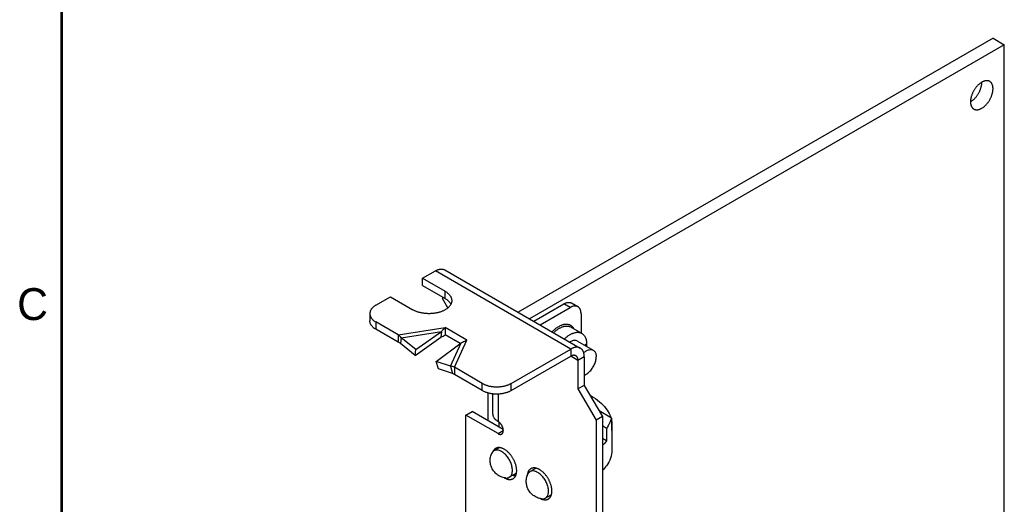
# Model space of a CAD drawing. Header units: inches. Extents: x 0 to 34, y 0 to 22.
# Tile 16 of 54: x 0.2 to 7.9, y 12.2 to 16. Entities that reach past the tile are written whole.
import ezdxf

# ---------------------------------------------------------------- set-up
doc = ezdxf.new("R2010")
doc.units = ezdxf.units.IN
doc.header["$LTSCALE"] = 1.87
doc.header["$MEASUREMENT"] = 0
doc.layers.get('0').update_dxf_attribs({"linetype": 'CONTINUOUS'})
doc.styles.get("Standard").update_dxf_attribs({"font": 'txt', "width": 0.8})

msp = doc.modelspace()

# ---------------------------------------------------------------- linework, layer by layer
at = {"color": 7, "linetype": 'CONTINUOUS'}
for p, q in [((7.7974, 15.8342), (4.0767, 13.6859)), ((7.7974, 15.8342), (7.8851, 15.7836)), ((7.8851, 15.7836), (4.1644, 13.6353)), ((7.8851, 10.2185), (7.8851, 15.7836)), ((3.3271, 13.952), (3.4275, 14.01)), ((4.4882, 13.3976), (3.4275, 14.01)), ((3.5025, 14.0175), (4.5632, 13.405)), ((3.3271, 13.8949), (3.3271, 13.952)), ((3.3271, 13.952), (3.5039, 13.85)), ((3.3271, 13.8949), (3.5039, 13.7928)), ((3.5039, 13.7928), (3.5039, 13.85)), ((2.9608, 13.7406), (3.0754, 13.8067)), ((3.0754, 13.8067), (3.2521, 13.7046)), ((3.4841, 13.8043), (3.4841, 13.7928)), ((3.526, 13.7202), (3.4841, 13.7928)), ((4.1983, 13.6157), (4.4344, 13.752)), ((4.4839, 13.7235), (4.4344, 13.752)), ((4.5439, 13.7294), (4.4944, 13.758)), ((2.914, 13.6752), (2.914, 13.6181)), ((4.2478, 13.5871), (4.4839, 13.7235)), ((4.5688, 13.6745), (4.5688, 13.5237)), ((2.9608, 13.6099), (2.9608, 13.5528)), ((3.1372, 13.5081), (2.9608, 13.6099)), ((3.1372, 13.4509), (2.9608, 13.5528)), ((3.1372, 13.5081), (3.5053, 13.565)), ((3.1372, 13.5081), (3.1372, 13.4509)), ((3.1601, 13.486), (3.4742, 13.5346)), ((3.2738, 13.3926), (3.4742, 13.5346)), ((3.4742, 13.5346), (3.4696, 13.4895)), ((3.5053, 13.565), (3.5053, 13.5078)), ((3.675, 13.467), (3.5053, 13.565)), ((3.6225, 13.4402), (3.5053, 13.5078)), ((4.5749, 13.5202), (4.4901, 13.5692)), ((3.1601, 13.486), (3.1554, 13.4409)), ((3.2691, 13.3475), (3.1554, 13.4409)), ((3.2738, 13.3926), (3.1601, 13.486)), ((3.2691, 13.3475), (3.4696, 13.4895)), ((3.4346, 13.2997), (3.6292, 13.4452)), ((3.545, 13.2638), (3.6292, 13.4452)), ((3.5764, 13.2545), (3.675, 13.467)), ((4.5399, 13.4596), (4.6644, 13.3877)), ((4.5959, 13.4272), (4.6126, 13.4369)), ((3.2691, 13.3475), (3.2738, 13.3926)), ((4.0215, 13.1281), (4.4882, 13.3976)), ((4.4882, 13.3976), (4.4882, 13.3405)), ((3.4521, 13.2418), (3.4346, 13.2997)), ((3.545, 13.2638), (3.4346, 13.2997)), ((4.0215, 13.071), (4.4882, 13.3405)), ((4.5447, 13.3078), (4.4882, 13.3405)), ((4.5942, 13.3364), (4.5447, 13.3078)), ((4.5447, 13.3078), (4.5447, 13.0841)), ((4.5942, 13.3364), (4.5942, 13.1127)), ((3.5625, 13.2059), (3.4521, 13.2418)), ((3.545, 13.2638), (3.5625, 13.2059)), ((3.5764, 13.2545), (3.5764, 13.1973)), ((3.7952, 13.1281), (3.5764, 13.2545)), ((3.7952, 13.071), (3.5764, 13.1973)), ((3.7952, 13.071), (3.7952, 13.1281)), ((4.0215, 13.071), (4.0215, 13.1281)), ((3.8376, 13.0535), (3.8376, 12.8376)), ((3.8772, 12.8874), (3.8772, 13.0457)), ((3.9182, 13.0442), (3.9182, 12.8302)), ((4.5942, 13.1127), (4.5447, 13.0841)), ((4.5447, 13.0841), (4.6862, 12.8391)), ((4.5942, 13.1127), (4.7357, 12.8677)), ((4.6394, 13.0344), (4.6476, 13.0297)), ((3.6651, 12.88), (3.7146, 12.9086)), ((3.9592, 12.7674), (3.7146, 12.9086)), ((4.8062, 12.8564), (4.7101, 12.9119)), ((3.6651, 11.9908), (3.6651, 12.88)), ((3.9182, 12.7339), (3.6651, 12.88)), ((3.9253, 12.8254), (3.9253, 12.7869)), ((4.7357, 12.8677), (4.6862, 12.8391)), ((4.6862, 12.8391), (4.6862, 6.2226)), ((4.7357, 12.8677), (4.7357, 6.2512)), ((4.8062, 12.8564), (4.8062, 12.7585)), ((3.9182, 12.7339), (3.9599, 12.7579)), ((4.7682, 12.7755), (4.7357, 12.7943)), ((4.7682, 12.7755), (4.7682, 12.6775)), ((4.8112, 12.8017), (4.8062, 12.7585)), ((4.8112, 12.8016), (4.8112, 12.6057)), ((4.7682, 12.6775), (4.7357, 12.6963)), ((3.9297, 12.6243), (3.8864, 12.5993)), ((4.063, 12.4241), (4.0065, 12.3915)), ((4.0623, 12.4212), (4.0377, 12.407)), ((4.2165, 12.4633), (4.1835, 12.4442)), ((4.211, 12.4644), (4.211, 12.4601)), ((4.0603, 12.4132), (4.0457, 12.4048)), ((4.3365, 12.2554), (4.3035, 12.2364))]:
    msp.add_line(p, q, dxfattribs=at)
at = {"color": 7, "linetype": 'CONTINUOUS', "const_width": 0.02}
msp.add_lwpolyline([(0.5, 21.5), (0.5, 0.5)], dxfattribs=at)
at = {"color": 7, "linetype": 'CONTINUOUS'}
for points, knots in [([(7.7708, 15.4959), (7.7692, 15.4968), (7.7658, 15.4985), (7.7603, 15.5003), (7.7545, 15.5014), (7.7484, 15.5018), (7.742, 15.5015), (7.7355, 15.5005), (7.7288, 15.4988), (7.722, 15.4964), (7.7151, 15.4934), (7.7082, 15.4897), (7.7013, 15.4854), (7.6944, 15.4804), (7.6876, 15.4749), (7.6809, 15.4689), (7.6744, 15.4624), (7.6681, 15.4554), (7.6621, 15.448), (7.6563, 15.4402), (7.6509, 15.4321), (7.6458, 15.4237), (7.6411, 15.4151), (7.6368, 15.4064), (7.6329, 15.3975), (7.6295, 15.3885), (7.6266, 15.3796), (7.6242, 15.3707), (7.6223, 15.3619), (7.621, 15.3533), (7.6201, 15.3448), (7.6199, 15.3393), (7.6199, 15.3366)], [0, 0, 0, 0, 0.022798, 0.045788, 0.069314, 0.093681, 0.119011, 0.145368, 0.172935, 0.201866, 0.232104, 0.263543, 0.296239, 0.330237, 0.365355, 0.401376, 0.438291, 0.476088, 0.514512, 0.553293, 0.592393, 0.631776, 0.671159, 0.710259, 0.749039, 0.787463, 0.825259, 0.862173, 0.898193, 0.933309, 0.967306, 1, 1, 1, 1]), ([(7.6345, 15.3454), (7.6368, 15.3472), (7.6414, 15.3509), (7.6481, 15.3569), (7.6546, 15.3635), (7.6609, 15.3705), (7.6669, 15.3779), (7.6727, 15.3856), (7.6781, 15.3937), (7.6832, 15.4021), (7.6879, 15.4107), (7.6922, 15.4195), (7.6961, 15.4284), (7.6995, 15.4373), (7.7024, 15.4462), (7.7048, 15.4551), (7.7067, 15.4639), (7.708, 15.4726), (7.7088, 15.481), (7.709, 15.4865), (7.709, 15.4893)], [0, 0, 0, 0, 0.052433, 0.106215, 0.161331, 0.217765, 0.275135, 0.333036, 0.391415, 0.450217, 0.509019, 0.567398, 0.625298, 0.682668, 0.7391, 0.794215, 0.847995, 0.900426, 0.951185, 1, 1, 1, 1]), ([(7.6458, 15.2794), (7.6475, 15.2784), (7.6509, 15.2767), (7.6564, 15.2749), (7.6622, 15.2738), (7.6683, 15.2734), (7.6746, 15.2737), (7.6811, 15.2747), (7.6878, 15.2764), (7.6946, 15.2788), (7.7015, 15.2818), (7.7085, 15.2855), (7.7154, 15.2898), (7.7223, 15.2948), (7.7291, 15.3003), (7.7358, 15.3063), (7.7422, 15.3128), (7.7485, 15.3198), (7.7546, 15.3272), (7.7604, 15.335), (7.7658, 15.3431), (7.7709, 15.3515), (7.7756, 15.3601), (7.7799, 15.3689), (7.7837, 15.3777), (7.7871, 15.3867), (7.79, 15.3956), (7.7924, 15.4045), (7.7943, 15.4133), (7.7957, 15.4219), (7.7965, 15.4304), (7.7967, 15.4359), (7.7967, 15.4386)], [0, 0, 0, 0, 0.022798, 0.045788, 0.069314, 0.093681, 0.119011, 0.145368, 0.172935, 0.201866, 0.232104, 0.263543, 0.296239, 0.330237, 0.365355, 0.401376, 0.438291, 0.476088, 0.514512, 0.553293, 0.592393, 0.631776, 0.671159, 0.710259, 0.749039, 0.787463, 0.825259, 0.862173, 0.898193, 0.933309, 0.967306, 1, 1, 1, 1]), ([(7.7967, 15.4386), (7.7967, 15.4413), (7.7965, 15.4464), (7.7957, 15.4539), (7.7944, 15.461), (7.7925, 15.4676), (7.7901, 15.4738), (7.7872, 15.4794), (7.7838, 15.4845), (7.78, 15.4889), (7.7756, 15.4928), (7.7725, 15.4949), (7.7708, 15.4959)], [0, 0, 0, 0, 0.119306, 0.234055, 0.343843, 0.448452, 0.548472, 0.644594, 0.737064, 0.826342, 0.913588, 1, 1, 1, 1]), ([(7.6199, 15.3366), (7.6199, 15.334), (7.6201, 15.3288), (7.6209, 15.3213), (7.6223, 15.3142), (7.6241, 15.3076), (7.6265, 15.3014), (7.6294, 15.2958), (7.6328, 15.2907), (7.6367, 15.2863), (7.641, 15.2824), (7.6442, 15.2803), (7.6458, 15.2794)], [0, 0, 0, 0, 0.119306, 0.234055, 0.343843, 0.448452, 0.548472, 0.644594, 0.737064, 0.826342, 0.913588, 1, 1, 1, 1]), ([(7.62, 15.3358), (7.6202, 15.3359), (7.6228, 15.3374), (7.6277, 15.3405), (7.6322, 15.3437), (7.6345, 15.3454)], [0, 0, 0, 0, 0.044268, 0.512801, 1, 1, 1, 1]), ([(3.4275, 14.01), (3.43, 14.0115), (3.4349, 14.0141), (3.4425, 14.0175), (3.4499, 14.0203), (3.4573, 14.0224), (3.4645, 14.0238), (3.4715, 14.0245), (3.4783, 14.0245), (3.4848, 14.0238), (3.4911, 14.0224), (3.497, 14.0203), (3.5007, 14.0185), (3.5025, 14.0175)], [0, 0, 0, 0, 0.108782, 0.213605, 0.314195, 0.410837, 0.503615, 0.592629, 0.678483, 0.761503, 0.842228, 0.921521, 1, 1, 1, 1]), ([(3.5039, 13.85), (3.5067, 13.8484), (3.5121, 13.845), (3.5198, 13.8396), (3.5268, 13.8338), (3.5332, 13.8278), (3.5388, 13.8216), (3.5436, 13.8152), (3.5477, 13.8085), (3.551, 13.8018), (3.5535, 13.7949), (3.5552, 13.7879), (3.5559, 13.782), (3.556, 13.7785), (3.556, 13.7773)], [0, 0, 0, 0, 0.104163, 0.204625, 0.301322, 0.394342, 0.483737, 0.569782, 0.652687, 0.732928, 0.810892, 0.887242, 0.962513, 1, 1, 1, 1]), ([(2.9608, 13.7406), (2.9583, 13.7391), (2.9534, 13.7361), (2.9465, 13.7312), (2.9402, 13.726), (2.9345, 13.7207), (2.9294, 13.7151), (2.9251, 13.7093), (2.9214, 13.7033), (2.9184, 13.6972), (2.9162, 13.691), (2.9147, 13.6847), (2.914, 13.6794), (2.914, 13.6763), (2.914, 13.6752)], [0, 0, 0, 0, 0.104059, 0.204624, 0.301416, 0.394277, 0.483658, 0.569801, 0.652791, 0.732871, 0.810851, 0.887274, 0.962595, 1, 1, 1, 1]), ([(3.556, 13.7773), (3.556, 13.7761), (3.5559, 13.7726), (3.5552, 13.7667), (3.5535, 13.7598), (3.551, 13.7529), (3.5477, 13.7461), (3.5436, 13.7395), (3.5388, 13.733), (3.5332, 13.7268), (3.5268, 13.7208), (3.5198, 13.715), (3.5121, 13.7096), (3.5038, 13.7045), (3.4949, 13.6997), (3.4855, 13.6953), (3.4756, 13.6912), (3.4652, 13.6876), (3.4544, 13.6844), (3.4433, 13.6816), (3.4318, 13.6793), (3.4201, 13.6774), (3.4082, 13.6759), (3.3962, 13.675), (3.3841, 13.6745), (3.3719, 13.6745), (3.3598, 13.675), (3.3478, 13.6759), (3.3359, 13.6774), (3.3242, 13.6793), (3.3128, 13.6816), (3.3016, 13.6844), (3.2908, 13.6876), (3.2804, 13.6912), (3.2705, 13.6953), (3.2611, 13.6997), (3.2551, 13.7029), (3.2521, 13.7046)], [0, 0, 0, 0, 0.00988, 0.029718, 0.04984, 0.070388, 0.091536, 0.113386, 0.136064, 0.159624, 0.18414, 0.209626, 0.236103, 0.263555, 0.291961, 0.321284, 0.351462, 0.382447, 0.414147, 0.446505, 0.479404, 0.512785, 0.54651, 0.58052, 0.614666, 0.648889, 0.683036, 0.717046, 0.750771, 0.784151, 0.81705, 0.849409, 0.881108, 0.912094, 0.942272, 0.971594, 1, 1, 1, 1]), ([(3.5039, 13.7928), (3.5067, 13.7912), (3.5121, 13.7878), (3.5198, 13.7824), (3.5268, 13.7767), (3.5332, 13.7707), (3.537, 13.7664), (3.5388, 13.7643)], [0, 0, 0, 0, 0.215329, 0.423008, 0.622905, 0.8152, 1, 1, 1, 1]), ([(3.5436, 13.7579), (3.5451, 13.7557), (3.5469, 13.7527), (3.5485, 13.7496), (3.549, 13.7488)], [0, 0, 0, 0, 0.735267, 1, 1, 1, 1]), ([(4.4344, 13.752), (4.4365, 13.7532), (4.4406, 13.7555), (4.447, 13.7583), (4.4532, 13.7605), (4.4593, 13.7622), (4.4653, 13.7632), (4.4712, 13.7637), (4.4768, 13.7635), (4.4822, 13.7627), (4.4873, 13.7613), (4.4914, 13.7596), (4.4937, 13.7584), (4.4944, 13.758)], [0, 0, 0, 0, 0.113895, 0.223331, 0.328278, 0.42881, 0.525114, 0.617506, 0.706434, 0.792484, 0.876369, 0.958907, 1, 1, 1, 1]), ([(4.5439, 13.7294), (4.5432, 13.7298), (4.5409, 13.7311), (4.5368, 13.7327), (4.5317, 13.7341), (4.5263, 13.7349), (4.5207, 13.7351), (4.5148, 13.7347), (4.5088, 13.7336), (4.5027, 13.732), (4.4964, 13.7297), (4.4901, 13.7269), (4.486, 13.7247), (4.4839, 13.7235)], [0, 0, 0, 0, 0.041076, 0.123643, 0.207494, 0.293579, 0.382476, 0.474899, 0.571179, 0.671731, 0.776662, 0.886109, 1, 1, 1, 1]), ([(2.914, 13.6752), (2.914, 13.6742), (2.914, 13.671), (2.9147, 13.6657), (2.9162, 13.6595), (2.9184, 13.6533), (2.9214, 13.6472), (2.9251, 13.6412), (2.9294, 13.6354), (2.9345, 13.6298), (2.9402, 13.6244), (2.9465, 13.6193), (2.9534, 13.6144), (2.9583, 13.6114), (2.9608, 13.6099)], [0, 0, 0, 0, 0.037405, 0.112726, 0.189149, 0.267129, 0.347209, 0.430199, 0.516342, 0.605723, 0.698584, 0.795376, 0.895941, 1, 1, 1, 1]), ([(4.5688, 13.6745), (4.5688, 13.6769), (4.5686, 13.6816), (4.5679, 13.6884), (4.5668, 13.695), (4.5651, 13.7011), (4.563, 13.7068), (4.5605, 13.7121), (4.5575, 13.7169), (4.5541, 13.7212), (4.5504, 13.7249), (4.5469, 13.7276), (4.5447, 13.729), (4.5439, 13.7294)], [0, 0, 0, 0, 0.113903, 0.22336, 0.328301, 0.428863, 0.525152, 0.617584, 0.70649, 0.792585, 0.876446, 0.959024, 1, 1, 1, 1]), ([(2.9608, 13.5528), (2.9583, 13.5542), (2.9534, 13.5572), (2.9465, 13.5621), (2.9402, 13.5673), (2.9345, 13.5727), (2.9294, 13.5783), (2.9251, 13.5841), (2.9214, 13.59), (2.9184, 13.5961), (2.9162, 13.6023), (2.9147, 13.6086), (2.914, 13.6139), (2.914, 13.617), (2.914, 13.6181)], [0, 0, 0, 0, 0.104059, 0.204624, 0.301416, 0.394277, 0.483658, 0.569801, 0.652791, 0.732871, 0.810851, 0.887274, 0.962595, 1, 1, 1, 1]), ([(4.3862, 13.552), (4.389, 13.5539), (4.3946, 13.5576), (4.4032, 13.5626), (4.4118, 13.5669), (4.4203, 13.5705), (4.4288, 13.5734), (4.4371, 13.5756), (4.4452, 13.577), (4.4531, 13.5777), (4.4608, 13.5777), (4.4683, 13.5769), (4.4754, 13.5754), (4.4822, 13.5731), (4.487, 13.5709), (4.4896, 13.5695), (4.4901, 13.5692)], [0, 0, 0, 0, 0.0924, 0.181868, 0.268302, 0.351651, 0.431913, 0.509145, 0.583468, 0.655074, 0.724227, 0.791268, 0.856608, 0.920725, 0.984144, 1, 1, 1, 1]), ([(4.5089, 13.5628), (4.5074, 13.5649), (4.5042, 13.5689), (4.4988, 13.5743), (4.4929, 13.5789), (4.4866, 13.5829), (4.4798, 13.586), (4.4727, 13.5885), (4.4651, 13.5901), (4.4573, 13.5909), (4.4492, 13.591), (4.4408, 13.5902), (4.4322, 13.5887), (4.4234, 13.5864), (4.4145, 13.5833), (4.4055, 13.5795), (4.3964, 13.575), (4.3904, 13.5715), (4.3875, 13.5697)], [0, 0, 0, 0, 0.057583, 0.11382, 0.169188, 0.224199, 0.279365, 0.335158, 0.392021, 0.450353, 0.510505, 0.572781, 0.637418, 0.704591, 0.774412, 0.846931, 0.922143, 1, 1, 1, 1]), ([(3.1601, 13.486), (3.1564, 13.4901), (3.1491, 13.4978), (3.1412, 13.5049), (3.1372, 13.5081)], [0, 0, 0, 0, 0.518317, 1, 1, 1, 1]), ([(3.4696, 13.4895), (3.4755, 13.4928), (3.4873, 13.4992), (3.4993, 13.5051), (3.5053, 13.5078)], [0, 0, 0, 0, 0.505449, 1, 1, 1, 1]), ([(3.4742, 13.5346), (3.4793, 13.5401), (3.4894, 13.5505), (3.5, 13.5604), (3.5053, 13.565)], [0, 0, 0, 0, 0.514843, 1, 1, 1, 1]), ([(4.3875, 13.5697), (4.3844, 13.5678), (4.3782, 13.5638), (4.3692, 13.5572), (4.3603, 13.5499), (4.3516, 13.5421), (4.3456, 13.5362), (4.3425, 13.533), (4.3421, 13.5327)], [0, 0, 0, 0, 0.184876, 0.375344, 0.571039, 0.77154, 0.976391, 1, 1, 1, 1]), ([(4.3547, 13.5254), (4.3567, 13.5275), (4.3615, 13.5321), (4.3691, 13.5389), (4.3775, 13.5457), (4.3833, 13.55), (4.3862, 13.552)], [0, 0, 0, 0, 0.210763, 0.480514, 0.743778, 1, 1, 1, 1]), ([(4.4577, 13.4929), (4.4606, 13.4953), (4.4663, 13.4997), (4.4722, 13.5038), (4.4751, 13.5057)], [0, 0, 0, 0, 0.507073, 1, 1, 1, 1]), ([(4.4751, 13.5057), (4.478, 13.5076), (4.4838, 13.5112), (4.4926, 13.5159), (4.5013, 13.5199), (4.51, 13.5232), (4.5185, 13.5258), (4.5269, 13.5276), (4.5351, 13.5286), (4.543, 13.5288), (4.5507, 13.5283), (4.5581, 13.527), (4.5652, 13.5249), (4.5707, 13.5225), (4.5739, 13.5208), (4.5749, 13.5202)], [0, 0, 0, 0, 0.097287, 0.191309, 0.282012, 0.369277, 0.453265, 0.533941, 0.611619, 0.686458, 0.758872, 0.82928, 0.898152, 0.966143, 1, 1, 1, 1]), ([(4.5136, 13.5556), (4.5135, 13.5558), (4.5121, 13.5582), (4.5105, 13.5606), (4.5089, 13.5628)], [0, 0, 0, 0, 0.059542, 1, 1, 1, 1]), ([(4.5749, 13.5202), (4.576, 13.5196), (4.579, 13.5177), (4.5839, 13.5141), (4.5892, 13.509), (4.594, 13.5033), (4.5983, 13.4969), (4.6021, 13.4899), (4.6053, 13.4823), (4.608, 13.4741), (4.6101, 13.4655), (4.6115, 13.4563), (4.6124, 13.4467), (4.6126, 13.4402), (4.6126, 13.4369)], [0, 0, 0, 0, 0.037406, 0.112735, 0.189038, 0.267043, 0.34727, 0.430183, 0.516241, 0.60562, 0.698668, 0.795346, 0.895834, 1, 1, 1, 1]), ([(3.1554, 13.4409), (3.1524, 13.4428), (3.1465, 13.4464), (3.1403, 13.4495), (3.1372, 13.4509)], [0, 0, 0, 0, 0.509362, 1, 1, 1, 1]), ([(3.6292, 13.4452), (3.6329, 13.4473), (3.6477, 13.4555), (3.6632, 13.4625), (3.675, 13.467)], [0, 0, 0, 0, 0.254226, 1, 1, 1, 1]), ([(4.4395, 13.4764), (4.44, 13.4769), (4.4431, 13.48), (4.4491, 13.4856), (4.4548, 13.4906), (4.4577, 13.4929)], [0, 0, 0, 0, 0.073485, 0.541908, 1, 1, 1, 1]), ([(4.5399, 13.4595), (4.5369, 13.4612), (4.5268, 13.4654), (4.5066, 13.4649), (4.4906, 13.458), (4.4822, 13.453), (4.4813, 13.4525)], [0, 0, 0, 0, 0.164522, 0.523521, 0.951298, 1, 1, 1, 1]), ([(4.6126, 13.4369), (4.6126, 13.4334), (4.6124, 13.4272), (4.6119, 13.421), (4.6117, 13.4182)], [0, 0, 0, 0, 0.550705, 1, 1, 1, 1]), ([(4.5632, 13.405), (4.5614, 13.4061), (4.5577, 13.4079), (4.5517, 13.41), (4.5455, 13.4114), (4.5389, 13.4121), (4.5321, 13.4121), (4.5251, 13.4114), (4.5179, 13.41), (4.5106, 13.4079), (4.5031, 13.4051), (4.4956, 13.4017), (4.4906, 13.399), (4.4882, 13.3976)], [0, 0, 0, 0, 0.078426, 0.157759, 0.238603, 0.321465, 0.407276, 0.496484, 0.589221, 0.685677, 0.786412, 0.891289, 1, 1, 1, 1]), ([(4.5282, 13.3444), (4.5276, 13.3447), (4.5259, 13.3456), (4.5229, 13.3468), (4.5191, 13.3478), (4.515, 13.3482), (4.5108, 13.3482), (4.5064, 13.3476), (4.502, 13.3465), (4.4974, 13.345), (4.4927, 13.343), (4.4897, 13.3413), (4.4882, 13.3405)], [0, 0, 0, 0, 0.04534, 0.136745, 0.229989, 0.325879, 0.425744, 0.530213, 0.639444, 0.754126, 0.874457, 1, 1, 1, 1]), ([(4.5942, 13.3364), (4.5942, 13.3392), (4.5941, 13.3449), (4.5933, 13.3531), (4.5919, 13.3609), (4.5901, 13.3683), (4.5877, 13.3753), (4.5848, 13.3817), (4.5814, 13.3876), (4.5775, 13.3929), (4.5732, 13.3976), (4.5684, 13.4017), (4.565, 13.404), (4.5632, 13.405)], [0, 0, 0, 0, 0.108721, 0.213609, 0.314353, 0.410819, 0.503565, 0.592781, 0.678601, 0.761472, 0.842326, 0.921668, 1, 1, 1, 1]), ([(4.5896, 13.3687), (4.5954, 13.3737), (4.6088, 13.3835), (4.631, 13.393), (4.6513, 13.3936), (4.6614, 13.3894), (4.6643, 13.3876)], [0, 0, 0, 0, 0.283241, 0.605561, 0.876035, 1, 1, 1, 1]), ([(4.6643, 13.3876), (4.6673, 13.3859), (4.676, 13.3793), (4.6856, 13.3615), (4.6876, 13.3452), (4.6876, 13.3364)], [0, 0, 0, 0, 0.172864, 0.550295, 1, 1, 1, 1]), ([(4.5447, 13.3078), (4.5447, 13.3096), (4.5446, 13.313), (4.544, 13.318), (4.5431, 13.3228), (4.5418, 13.3272), (4.5401, 13.3313), (4.538, 13.335), (4.5356, 13.3382), (4.5329, 13.3411), (4.5303, 13.3431), (4.5287, 13.3441), (4.5282, 13.3444)], [0, 0, 0, 0, 0.125556, 0.245898, 0.360591, 0.469832, 0.574312, 0.674187, 0.770087, 0.863342, 0.954759, 1, 1, 1, 1]), ([(4.5946, 13.1927), (4.5994, 13.1945), (4.6132, 13.2013), (4.6344, 13.2178), (4.656, 13.2433), (4.6732, 13.2732), (4.6845, 13.3046), (4.6876, 13.3262), (4.6876, 13.3364)], [0, 0, 0, 0, 0.084758, 0.255975, 0.444804, 0.639957, 0.828801, 1, 1, 1, 1]), ([(3.5764, 13.2545), (3.5712, 13.2567), (3.5609, 13.2603), (3.5502, 13.2629), (3.545, 13.2638)], [0, 0, 0, 0, 0.512979, 1, 1, 1, 1]), ([(3.5764, 13.1973), (3.5741, 13.199), (3.5696, 13.2021), (3.5648, 13.2047), (3.5625, 13.2059)], [0, 0, 0, 0, 0.519819, 1, 1, 1, 1]), ([(3.7952, 13.1281), (3.7978, 13.1266), (3.8032, 13.1237), (3.8117, 13.1197), (3.8206, 13.1161), (3.83, 13.1128), (3.8397, 13.11), (3.8497, 13.1074), (3.86, 13.1053), (3.8705, 13.1036), (3.8812, 13.1024), (3.892, 13.1015), (3.9029, 13.1011), (3.9138, 13.1011), (3.9247, 13.1015), (3.9355, 13.1024), (3.9462, 13.1036), (3.9567, 13.1053), (3.967, 13.1074), (3.977, 13.11), (3.9867, 13.1128), (3.996, 13.1161), (4.005, 13.1197), (4.0134, 13.1237), (4.0189, 13.1266), (4.0215, 13.1281)], [0, 0, 0, 0, 0.038532, 0.078388, 0.119407, 0.16141, 0.204445, 0.248433, 0.293153, 0.338389, 0.384193, 0.430418, 0.476816, 0.523184, 0.569582, 0.615807, 0.661611, 0.706847, 0.751567, 0.795555, 0.83859, 0.880593, 0.921612, 0.961468, 1, 1, 1, 1]), ([(4.0215, 13.071), (4.0189, 13.0695), (4.0134, 13.0666), (4.005, 13.0626), (3.996, 13.059), (3.9867, 13.0557), (3.977, 13.0528), (3.967, 13.0503), (3.9567, 13.0482), (3.9462, 13.0465), (3.9355, 13.0452), (3.9247, 13.0443), (3.9138, 13.0439), (3.9029, 13.0439), (3.892, 13.0443), (3.8812, 13.0452), (3.8705, 13.0465), (3.86, 13.0482), (3.8497, 13.0503), (3.8397, 13.0528), (3.83, 13.0557), (3.8206, 13.059), (3.8117, 13.0626), (3.8032, 13.0666), (3.7978, 13.0695), (3.7952, 13.071)], [0, 0, 0, 0, 0.038532, 0.078388, 0.119407, 0.16141, 0.204445, 0.248433, 0.293153, 0.338389, 0.384193, 0.430418, 0.476816, 0.523184, 0.569582, 0.615807, 0.661611, 0.706847, 0.751567, 0.795555, 0.83859, 0.880593, 0.921612, 0.961468, 1, 1, 1, 1]), ([(4.6476, 13.0297), (4.6707, 13.0164), (4.7127, 12.9877), (4.7639, 12.936), (4.7878, 12.8964), (4.796, 12.8763)], [0, 0, 0, 0, 0.368267, 0.700133, 1, 1, 1, 1]), ([(3.8772, 12.8874), (3.8772, 12.8854), (3.8775, 12.8816), (3.8786, 12.8758), (3.8803, 12.8701), (3.8828, 12.8645), (3.886, 12.859), (3.8899, 12.8536), (3.8944, 12.8485), (3.8995, 12.8435), (3.9052, 12.8388), (3.9115, 12.8343), (3.9159, 12.8315), (3.9182, 12.8302)], [0, 0, 0, 0, 0.078382, 0.157722, 0.238573, 0.321442, 0.407258, 0.49647, 0.589211, 0.685671, 0.786408, 0.891288, 1, 1, 1, 1]), ([(3.9477, 12.7309), (3.948, 12.7311), (3.9491, 12.7317), (3.9509, 12.7331), (3.9531, 12.7354), (3.9551, 12.738), (3.9567, 12.741), (3.958, 12.7443), (3.959, 12.7479), (3.9596, 12.7517), (3.96, 12.7559), (3.96, 12.7602), (3.9596, 12.7647), (3.9589, 12.7693), (3.958, 12.7741), (3.9566, 12.7789), (3.955, 12.7837), (3.9531, 12.7885), (3.9509, 12.7933), (3.9484, 12.7979), (3.9457, 12.8025), (3.9428, 12.8069), (3.9397, 12.811), (3.9364, 12.815), (3.933, 12.8187), (3.9294, 12.8221), (3.9258, 12.8251), (3.9221, 12.8279), (3.9195, 12.8295), (3.9182, 12.8302)], [0, 0, 0, 0, 0.006435, 0.03257, 0.059188, 0.086567, 0.115212, 0.145355, 0.177038, 0.21026, 0.245304, 0.282103, 0.320434, 0.36011, 0.401291, 0.443714, 0.487007, 0.530928, 0.575574, 0.620573, 0.665499, 0.710148, 0.754571, 0.798372, 0.841155, 0.882815, 0.923388, 0.962544, 1, 1, 1, 1]), ([(4.8062, 12.8564), (4.804, 12.8471), (4.7981, 12.8283), (4.7853, 12.8011), (4.7743, 12.7839), (4.7682, 12.7755)], [0, 0, 0, 0, 0.321186, 0.653416, 1, 1, 1, 1]), ([(4.8081, 12.8356), (4.8092, 12.8296), (4.8107, 12.8184), (4.8112, 12.807), (4.8112, 12.8017)], [0, 0, 0, 0, 0.53173, 1, 1, 1, 1]), ([(3.9182, 12.7339), (3.9195, 12.7332), (3.9219, 12.7319), (3.9256, 12.7303), (3.9293, 12.7291), (3.9328, 12.7284), (3.9363, 12.7281), (3.9396, 12.7282), (3.9428, 12.7288), (3.9455, 12.7297), (3.9471, 12.7305), (3.9477, 12.7309)], [0, 0, 0, 0, 0.135911, 0.265892, 0.389382, 0.50616, 0.617358, 0.723935, 0.826477, 0.925926, 1, 1, 1, 1]), ([(3.9256, 12.4037), (3.9155, 12.4096), (3.8974, 12.4234), (3.8768, 12.449), (3.8632, 12.4774), (3.8561, 12.5086), (3.8565, 12.5426), (3.8627, 12.5655), (3.8674, 12.5767)], [0, 0, 0, 0, 0.17649, 0.338492, 0.491601, 0.646851, 0.816504, 1, 1, 1, 1]), ([(3.8865, 12.5993), (3.885, 12.5985), (3.8778, 12.5938), (3.8715, 12.5856), (3.868, 12.5781), (3.8674, 12.5767)], [0, 0, 0, 0, 0.164683, 0.854797, 1, 1, 1, 1]), ([(3.8992, 12.6182), (3.8988, 12.6179), (3.8967, 12.6167), (3.8932, 12.6142), (3.8888, 12.6102), (3.8849, 12.6056), (3.8814, 12.6004), (3.8795, 12.5967), (3.8786, 12.5948)], [0, 0, 0, 0, 0.045608, 0.228054, 0.413205, 0.602884, 0.798178, 1, 1, 1, 1]), ([(3.9465, 12.5934), (3.939, 12.5977), (3.9242, 12.6042), (3.9028, 12.606), (3.8908, 12.6018), (3.8865, 12.5993)], [0, 0, 0, 0, 0.411937, 0.762516, 1, 1, 1, 1]), ([(3.9677, 12.6114), (3.9654, 12.6127), (3.9608, 12.6152), (3.9538, 12.6184), (3.9468, 12.6209), (3.9399, 12.6228), (3.9332, 12.6241), (3.9267, 12.6247), (3.9204, 12.6246), (3.9143, 12.6238), (3.9085, 12.6224), (3.9035, 12.6204), (3.9005, 12.6189), (3.8992, 12.6182)], [0, 0, 0, 0, 0.111157, 0.218341, 0.321219, 0.419599, 0.513998, 0.604836, 0.692261, 0.776596, 0.858839, 0.939794, 1, 1, 1, 1]), ([(4.0064, 12.3915), (4.0079, 12.3923), (4.0151, 12.397), (4.0255, 12.4105), (4.0318, 12.4342), (4.0313, 12.4622), (4.0243, 12.4925), (4.0113, 12.5231), (3.9933, 12.5515), (3.9718, 12.5757), (3.9551, 12.5884), (3.9465, 12.5934)], [0, 0, 0, 0, 0.020571, 0.106773, 0.206463, 0.323215, 0.454753, 0.595574, 0.738279, 0.875318, 1, 1, 1, 1]), ([(4.0362, 12.3809), (4.0367, 12.3811), (4.0387, 12.3824), (4.0423, 12.3849), (4.0466, 12.3889), (4.0506, 12.3935), (4.054, 12.3986), (4.057, 12.4043), (4.0595, 12.4105), (4.0616, 12.4172), (4.0631, 12.4243), (4.0641, 12.4318), (4.0646, 12.4396), (4.0646, 12.4478), (4.0641, 12.4563), (4.0631, 12.4649), (4.0615, 12.4738), (4.0595, 12.4828), (4.0569, 12.4919), (4.0539, 12.501), (4.0505, 12.5101), (4.0466, 12.5192), (4.0422, 12.5281), (4.0375, 12.5369), (4.0324, 12.5455), (4.027, 12.5539), (4.0213, 12.562), (4.0152, 12.5697), (4.0089, 12.5771), (4.0024, 12.584), (3.9957, 12.5905), (3.9889, 12.5966), (3.982, 12.6021), (3.9749, 12.607), (3.9701, 12.61), (3.9677, 12.6114)], [0, 0, 0, 0, 0.005287, 0.026438, 0.047902, 0.069891, 0.092532, 0.115928, 0.14032, 0.165788, 0.192325, 0.21991, 0.24869, 0.278621, 0.309581, 0.341473, 0.374389, 0.408197, 0.442708, 0.477792, 0.513511, 0.549678, 0.586068, 0.622557, 0.659185, 0.695738, 0.731988, 0.767842, 0.803322, 0.838221, 0.872335, 0.905624, 0.938107, 0.969614, 1, 1, 1, 1]), ([(4.8112, 12.6057), (4.8112, 12.5843), (4.8033, 12.5401), (4.7741, 12.4864), (4.7486, 12.4567), (4.7371, 12.4452)], [0, 0, 0, 0, 0.352907, 0.730777, 1, 1, 1, 1]), ([(4.1498, 12.4227), (4.1492, 12.4204), (4.1481, 12.4155), (4.1471, 12.408), (4.1468, 12.4029), (4.1467, 12.4003)], [0, 0, 0, 0, 0.320092, 0.65284, 1, 1, 1, 1]), ([(4.1693, 12.436), (4.1679, 12.4352), (4.1607, 12.4305), (4.1544, 12.4223), (4.1508, 12.4147), (4.1503, 12.4134)], [0, 0, 0, 0, 0.164683, 0.854797, 1, 1, 1, 1]), ([(4.169, 12.4548), (4.1675, 12.4536), (4.1646, 12.4509), (4.1607, 12.4463), (4.1572, 12.4412), (4.1542, 12.4355), (4.1526, 12.4315), (4.1518, 12.4294)], [0, 0, 0, 0, 0.188478, 0.381566, 0.580369, 0.785817, 1, 1, 1, 1]), ([(4.175, 12.4589), (4.1746, 12.4587), (4.1725, 12.4575), (4.1705, 12.4561), (4.169, 12.4548)], [0, 0, 0, 0, 0.199988, 1, 1, 1, 1]), ([(4.2293, 12.4301), (4.2218, 12.4344), (4.207, 12.4409), (4.1856, 12.4427), (4.1737, 12.4385), (4.1693, 12.436)], [0, 0, 0, 0, 0.411937, 0.762516, 1, 1, 1, 1]), ([(4.2435, 12.4522), (4.2412, 12.4535), (4.2366, 12.456), (4.2295, 12.4592), (4.2226, 12.4617), (4.2157, 12.4636), (4.209, 12.4648), (4.2025, 12.4654), (4.1962, 12.4653), (4.1901, 12.4646), (4.1843, 12.4631), (4.1793, 12.4612), (4.1763, 12.4597), (4.175, 12.4589)], [0, 0, 0, 0, 0.111157, 0.218341, 0.321219, 0.419599, 0.513998, 0.604836, 0.692261, 0.776596, 0.858839, 0.939794, 1, 1, 1, 1]), ([(4.2044, 12.4652), (4.2042, 12.4648), (4.2031, 12.4625), (4.2015, 12.4587), (4.2004, 12.4552), (4.2, 12.4538)], [0, 0, 0, 0, 0.096067, 0.642628, 1, 1, 1, 1]), ([(4.2969, 12.2339), (4.3008, 12.2376), (4.3088, 12.2487), (4.3147, 12.2709), (4.3142, 12.2989), (4.3072, 12.3292), (4.2942, 12.3598), (4.2762, 12.3882), (4.2546, 12.4123), (4.2379, 12.4251), (4.2293, 12.4301)], [0, 0, 0, 0, 0.069784, 0.173602, 0.295189, 0.432174, 0.578827, 0.727441, 0.870155, 1, 1, 1, 1]), ([(4.312, 12.2217), (4.3124, 12.2219), (4.3145, 12.2231), (4.3181, 12.2257), (4.3224, 12.2297), (4.3263, 12.2343), (4.3298, 12.2394), (4.3328, 12.2451), (4.3353, 12.2513), (4.3374, 12.258), (4.3389, 12.2651), (4.3399, 12.2726), (4.3404, 12.2804), (4.3404, 12.2886), (4.3399, 12.297), (4.3388, 12.3057), (4.3373, 12.3146), (4.3352, 12.3236), (4.3327, 12.3326), (4.3297, 12.3418), (4.3262, 12.3509), (4.3223, 12.36), (4.318, 12.3689), (4.3133, 12.3777), (4.3082, 12.3863), (4.3028, 12.3947), (4.297, 12.4027), (4.291, 12.4105), (4.2847, 12.4178), (4.2782, 12.4248), (4.2715, 12.4313), (4.2647, 12.4373), (4.2577, 12.4428), (4.2507, 12.4478), (4.2459, 12.4508), (4.2435, 12.4522)], [0, 0, 0, 0, 0.005287, 0.026438, 0.047902, 0.069891, 0.092532, 0.115928, 0.14032, 0.165788, 0.192325, 0.21991, 0.24869, 0.278621, 0.309581, 0.341473, 0.374389, 0.408197, 0.442708, 0.477792, 0.513511, 0.549678, 0.586068, 0.622557, 0.659185, 0.695738, 0.731988, 0.767842, 0.803322, 0.838221, 0.872335, 0.905624, 0.938107, 0.969614, 1, 1, 1, 1]), ([(3.9593, 12.3898), (3.9533, 12.3914), (3.9417, 12.3953), (3.9308, 12.4007), (3.9256, 12.4037)], [0, 0, 0, 0, 0.508314, 1, 1, 1, 1]), ([(3.9677, 12.3877), (3.97, 12.3863), (3.9747, 12.3839), (3.9795, 12.3817), (3.9818, 12.3807)], [0, 0, 0, 0, 0.509098, 1, 1, 1, 1]), ([(3.9774, 12.3863), (3.9823, 12.3857), (3.9924, 12.3856), (4.0021, 12.389), (4.0064, 12.3915)], [0, 0, 0, 0, 0.500469, 1, 1, 1, 1]), ([(3.9956, 12.3763), (3.9979, 12.3758), (4.0022, 12.375), (4.0088, 12.3744), (4.0151, 12.3745), (4.0212, 12.3753), (4.0269, 12.3767), (4.032, 12.3786), (4.035, 12.3802), (4.0362, 12.3809)], [0, 0, 0, 0, 0.162645, 0.319153, 0.469782, 0.615087, 0.756787, 0.896268, 1, 1, 1, 1]), ([(4.035, 12.4079), (4.0361, 12.4075), (4.0394, 12.4064), (4.045, 12.4048), (4.0511, 12.4037), (4.0548, 12.4033), (4.0563, 12.4032)], [0, 0, 0, 0, 0.160301, 0.483504, 0.793628, 1, 1, 1, 1]), ([(4.2084, 12.2404), (4.1983, 12.2463), (4.1802, 12.26), (4.1597, 12.2857), (4.1461, 12.3141), (4.139, 12.3452), (4.1393, 12.3793), (4.1455, 12.4022), (4.1503, 12.4134)], [0, 0, 0, 0, 0.17649, 0.338492, 0.491601, 0.646851, 0.816504, 1, 1, 1, 1]), ([(4.2499, 12.225), (4.2501, 12.2249), (4.2527, 12.2236), (4.2575, 12.2214), (4.2622, 12.2197), (4.2646, 12.219)], [0, 0, 0, 0, 0.044341, 0.531968, 1, 1, 1, 1]), ([(4.2602, 12.223), (4.2652, 12.2224), (4.2753, 12.2223), (4.2849, 12.2257), (4.2893, 12.2282)], [0, 0, 0, 0, 0.500469, 1, 1, 1, 1]), ([(4.2781, 12.2158), (4.2803, 12.2155), (4.2845, 12.2152), (4.2909, 12.2153), (4.2969, 12.216), (4.3027, 12.2175), (4.3064, 12.2189), (4.3082, 12.2197)], [0, 0, 0, 0, 0.213336, 0.418658, 0.616723, 0.809874, 1, 1, 1, 1]), ([(4.32, 12.2459), (4.3203, 12.2458), (4.3228, 12.2452), (4.3268, 12.2445), (4.3306, 12.2441), (4.3321, 12.244)], [0, 0, 0, 0, 0.076727, 0.631096, 1, 1, 1, 1])]:
    msp.add_open_spline(points, degree=3, knots=knots, dxfattribs=at)
for points in [[(3.5388, 13.7643), (3.5405, 13.7622), (3.5421, 13.7601), (3.5436, 13.7579)], [(4.796, 12.8763), (4.7982, 12.8711), (4.8001, 12.8659), (4.8018, 12.8605)], [(4.7682, 12.6775), (4.7584, 12.6641), (4.7475, 12.6514), (4.7357, 12.6397)], [(4.1518, 12.4294), (4.151, 12.4272), (4.1504, 12.4249), (4.1498, 12.4227)], [(3.9774, 12.3863), (3.9713, 12.3871), (3.9652, 12.3882), (3.9593, 12.3898)], [(3.9818, 12.3807), (3.9841, 12.3798), (3.9865, 12.3789), (3.9888, 12.3782)], [(3.9888, 12.3782), (3.9911, 12.3775), (3.9933, 12.3768), (3.9956, 12.3763)], [(4.2245, 12.2325), (4.219, 12.2348), (4.2136, 12.2374), (4.2084, 12.2404)], [(4.2422, 12.2265), (4.2362, 12.2281), (4.2303, 12.2301), (4.2245, 12.2325)], [(4.2602, 12.223), (4.2541, 12.2238), (4.2481, 12.2249), (4.2422, 12.2265)], [(4.2646, 12.219), (4.2668, 12.2182), (4.2691, 12.2176), (4.2714, 12.2171)], [(4.2714, 12.2171), (4.2736, 12.2166), (4.2759, 12.2161), (4.2781, 12.2158)], [(4.2893, 12.2282), (4.2907, 12.229), (4.2921, 12.2299), (4.2934, 12.2309)], [(4.2934, 12.2309), (4.2946, 12.2318), (4.2958, 12.2328), (4.2969, 12.2339)], [(4.3082, 12.2197), (4.3095, 12.2203), (4.3108, 12.2209), (4.312, 12.2217)]]:
    msp.add_open_spline(points, degree=3, dxfattribs=at)

# ---------------------------------------------------------------- texts
at = {"color": 2, "linetype": 'CONTINUOUS'}
msp.add_text('C', height=0.25, dxfattribs=at).set_placement((0.1508, 13.6246))

doc.saveas('drawing.dxf')
